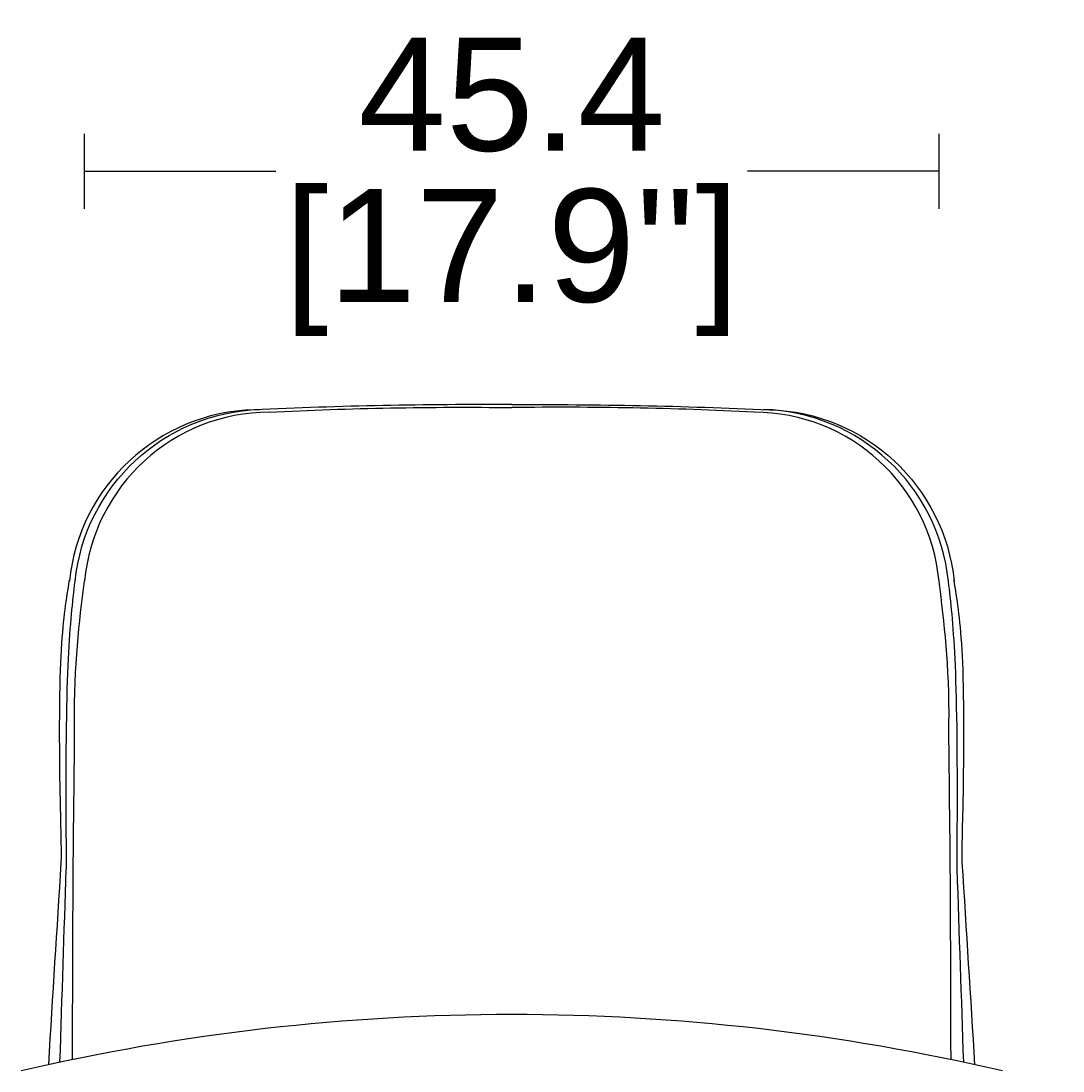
# Model space of a CAD drawing. Header units: centimetres. Extents: x 487 to 2964, y -18124 to -15477.
# Tile 4 of 9: x 526 to 1080, y -16035 to -15477. Entities that reach past the tile are written whole.
import ezdxf

# ---------------------------------------------------------------- set-up
doc = ezdxf.new("R2010")
doc.units = ezdxf.units.CM
doc.layers.add('CC-DIMENSION', color=251, linetype='Continuous')
doc.layers.add('Livello 1', color=250, linetype='Continuous')
doc.styles.add('Cassina', font='arial.ttf')
doc.dimstyles.new('ABACO custom interiors_ass', dxfattribs={"dimtxt": 3, "dimasz": 1, "dimexe": 1, "dimexo": 2, "dimgap": 0.5, "dimtad": 0, "dimdec": 1, "dimlfac": 0.1, "dimzin": 0, "dimdsep": 46, "dimtxsty": 'Cassina', "dimblk": 'NONE', "dimcen": 1, "dimclrd": 256, "dimclre": 256, "dimclrt": 7, "dimadec": 0, "dimazin": 0, "dimtfac": 1, "dimtdec": 1, "dimtofl": 0, "dimtmove": 1, "dimatfit": 2, "dimldrblk": 'OBLIQUE', "dimfxl": 1, "dimfxlon": 1, "dimtolj": 1, "dimtzin": 0, "dimarcsym": 1})

# ---------------------------------------------------------------- blocks, each defined once
blk = doc.blocks.new('*D86')
at = {"layer": 'CC-DIMENSION', "lineweight": -2, "transparency": 16777216}
for p, q in [((1527.29, -15839.47), (1567.29, -15839.47)), ((1547.29, -15839.47), (1547.29, -16060.68)), ((1547.29, -16532.47), (1547.29, -16311.27)), ((1527.29, -16532.47), (1567.29, -16532.47))]:
    blk.add_line(p, q, dxfattribs=at)
at = {"layer": 'Defpoints', "color": 0, "transparency": 16777216}
for p in [(1074.28, -15839.47), (1547.29, -15839.47), (1036.99, -16532.47)]:
    blk.add_point(p, dxfattribs=at)
at = {"layer": 'CC-DIMENSION', "color": 7, "transparency": 16777216, "char_height": 60, "attachment_point": 5, "rotation": 90, "style": 'Cassina'}
for s, insert in [("\\A1;[27.3'']", (1595.74, -16185.97)), ('\\A1;69.3', (1506.63, -16185.97))]:
    blk.add_mtext(s, dxfattribs=dict(at, insert=insert))
blk = doc.blocks.new('_None')
blk = doc.blocks.new('_Oblique')
at = {"color": 0, "linetype": 'ByBlock', "lineweight": -2}
blk.add_line((-0.5, -0.5), (0.5, 0.5), dxfattribs=at)
blk = doc.blocks.new('*D81')
at = {"layer": 'CC-DIMENSION', "lineweight": -2, "transparency": 16777216}
for p, q in [((559.77, -15577.11), (559.77, -15537.11)), ((1013.79, -15577.11), (1013.79, -15537.11)), ((559.77, -15557.11), (661.48, -15557.11)), ((1013.79, -15557.11), (912.07, -15557.11))]:
    blk.add_line(p, q, dxfattribs=at)
at = {"layer": 'Defpoints', "color": 0, "transparency": 16777216}
for p in [(1013.79, -15557.11), (559.77, -15776.35), (1013.79, -15776.35)]:
    blk.add_point(p, dxfattribs=at)
at = {"layer": 'CC-DIMENSION', "color": 7, "transparency": 16777216, "char_height": 60, "attachment_point": 5, "style": 'Cassina'}
for s, insert in [('\\A1;45.4', (786.78, -15516.6)), ("\\A1;[17.9'']", (786.78, -15605.57))]:
    blk.add_mtext(s, dxfattribs=dict(at, insert=insert))

msp = doc.modelspace()

# ---------------------------------------------------------------- linework, layer by layer
at = {"layer": 'Livello 1'}
for points in [[(786.78, -15681.11, 0.012211), (649.92, -15683.81, 0.376145), (551.72, -15775)], [(554.77, -15774.99, -0.37554), (652.97, -15683.71)], [(658.01, -15685.08, -0.015695), (786.78, -15682.68)], [(786.78, -15681.11, -0.012211), (923.63, -15683.81, -0.376145), (1021.83, -15775)], [(915.55, -15685.08, 0.015695), (786.78, -15682.68)], [(1018.79, -15774.99, 0.37554), (920.59, -15683.71)]]:
    msp.add_lwpolyline(points, format="xyb", dxfattribs=at)
for centre, radius, start, end in [((658.46, -15784.21), 99.12, 90.2615, 174.6628), ((915.09, -15784.21), 99.12, 5.3372, 89.7385), ((786.78, -17153.44), 1148.18, 76.87368, 103.12632)]:
    msp.add_arc(centre, radius, start, end, dxfattribs=at)
for points, knots in [([(540.77, -16031.92), (542.98, -15995.16), (545.19, -15959.84), (547.4, -15924.53), (547.43, -15924.06), (547.45, -15923.59), (547.47, -15922.94), (547.58, -15919.31), (544.78, -15811.62), (548.66, -15794.53), (551.78, -15774.45)], [92.570378, 92.570378, 92.570378, 92.570378, 169.436124, 169.436124, 169.436124, 170.459234, 170.459234, 170.459234, 176.184268, 237.435609, 237.435609, 237.435609, 237.435609]), ([(546.72, -16030.64), (547.85, -15995.23), (548.97, -15961.63), (550.1, -15928.03), (550.11, -15927.81), (550.12, -15927.58), (550.13, -15927.33), (550.21, -15924.02), (549.3, -15821.09), (552.16, -15797), (554.77, -15774.95)], [81.049184, 81.049184, 81.049184, 81.049184, 168.206941, 168.206941, 168.206941, 168.785554, 168.785554, 168.785554, 176.275209, 257.273833, 257.273833, 257.273833, 257.273833]), ([(553.39, -16029.23), (553.66, -15929.44), (554.6, -15858.31), (553.89, -15821.26), (556.97, -15797.02), (559.77, -15774.99)], [165.651995, 165.651995, 165.651995, 165.651995, 168.122815, 176.275209, 257.28468, 257.28468, 257.28468, 257.28468]), ([(1020.16, -16029.23), (1019.89, -15929.44), (1018.95, -15858.31), (1019.66, -15821.26), (1016.58, -15797.02), (1013.79, -15774.99)], [165.651995, 165.651995, 165.651995, 165.651995, 168.122815, 176.275209, 257.28468, 257.28468, 257.28468, 257.28468]), ([(1026.9, -16030.65), (1025.75, -15996.44), (1024.6, -15962.24), (1023.45, -15928.03), (1023.44, -15927.81), (1023.44, -15927.58), (1023.43, -15927.33), (1023.34, -15924.02), (1024.25, -15821.09), (1021.4, -15797), (1018.78, -15774.95)], [79.477913, 79.477913, 79.477913, 79.477913, 168.206941, 168.206941, 168.206941, 168.785554, 168.785554, 168.785554, 176.275209, 257.273833, 257.273833, 257.273833, 257.273833]), ([(1032.87, -16031.94), (1030.63, -15996.14), (1028.4, -15960.33), (1026.16, -15924.53), (1026.13, -15924.06), (1026.1, -15923.59), (1026.08, -15922.94), (1025.98, -15919.31), (1028.78, -15811.62), (1024.89, -15794.53), (1021.78, -15774.45)], [91.504075, 91.504075, 91.504075, 91.504075, 169.436124, 169.436124, 169.436124, 170.459234, 170.459234, 170.459234, 176.184268, 237.435609, 237.435609, 237.435609, 237.435609])]:
    msp.add_open_spline(points, degree=3, knots=knots, dxfattribs=at)

# ---------------------------------------------------------------- dimensions: what is measured, and where the dimension line sits
at = {"layer": 'CC-DIMENSION'}
dim = msp.add_linear_dim(base=(1013.79, -15557.11), p1=(559.77, -15776.35), p2=(1013.79, -15776.35), dimstyle='ABACO custom interiors_ass', override={"dimscale": 0, "dimpost": '\\X'}, dxfattribs=at)
dim.commit()
dim.dimension.update_dxf_attribs({"geometry": '*D81', "text_midpoint": (786.78, -15557.11)})
dim = msp.add_linear_dim(base=(1547.29, -15839.47), p1=(1036.99, -16532.47), p2=(1074.28, -15839.47), angle=90, dimstyle='ABACO custom interiors_ass', override={"dimscale": 0, "dimpost": '\\X'}, dxfattribs=at)
dim.commit()
dim.dimension.update_dxf_attribs({"geometry": '*D86', "text_midpoint": (1547.29, -16185.97)})

doc.saveas('drawing.dxf')
